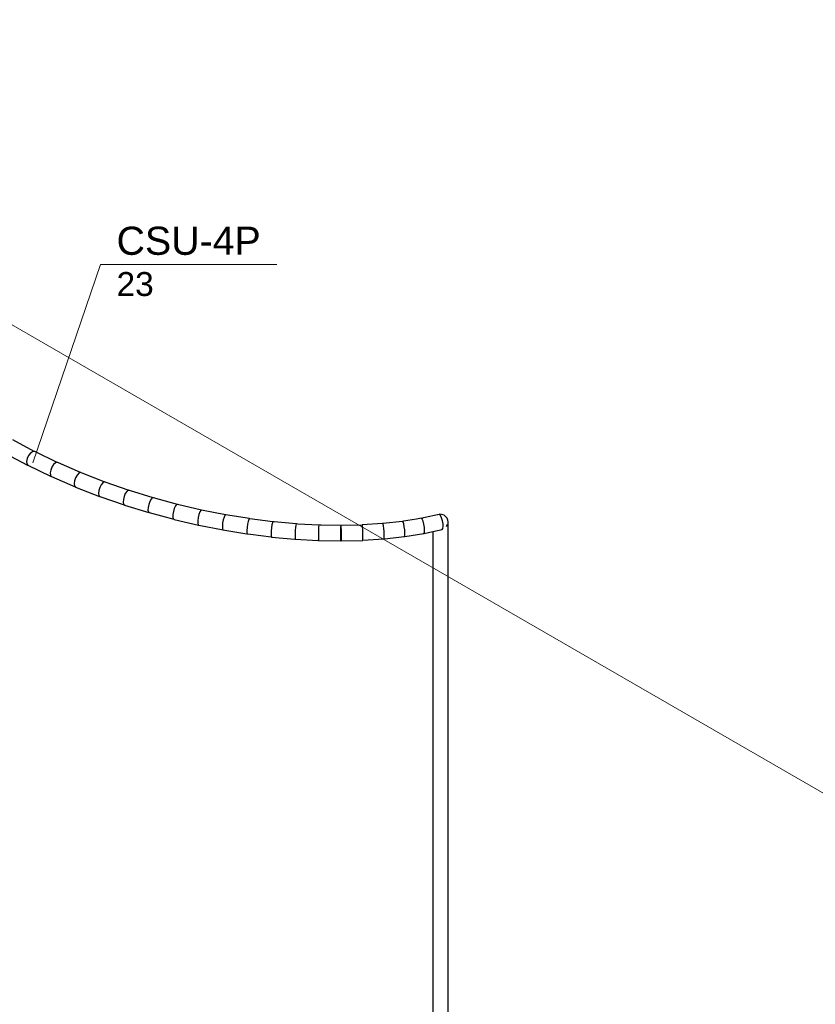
# Model space of a CAD drawing. Header units: millimetres. Extents: x 4476663 to 4477054, y -30323851 to -30323414.
# Tile 51 of 256: x 4476933.34 to 4476939, y -30323823 to -30323816.01. Entities that reach past the tile are written whole.
import ezdxf

# ---------------------------------------------------------------- set-up
doc = ezdxf.new("R2010")
doc.units = ezdxf.units.MM
doc.linetypes.add('NULL', pattern=[0])
for name, color, linetype, lineweight in [('CE-Condutos (Teto)', 1, 'Continuous', 25), ('CE-Textos fios', 7, 'Continuous', 9), ('DI-Elementos externos em vista', 9, 'Continuous', 5)]:
    doc.layers.add(name, color=color, linetype=linetype, lineweight=lineweight)
doc.styles.add('ARIAL', font='arial.ttf')

msp = doc.modelspace()

# ---------------------------------------------------------------- linework, layer by layer
at = {"layer": 'CE-Condutos (Teto)'}
for p, q in [((4476933.4451, -30323819.0735), (4476933.2917, -30323818.9924)), ((4476933.2344, -30323819.0855), (4476933.3959, -30323819.1709)), ((4476933.4046, -30323819.1035), (4476933.395, -30323819.1242)), ((4476933.4176, -30323819.0864), (4476933.4046, -30323819.1035)), ((4476933.4317, -30323819.0758), (4476933.4176, -30323819.0864)), ((4476933.4446, -30323819.0736), (4476933.4317, -30323819.0758)), ((4476933.4479, -30323819.0752), (4476933.4446, -30323819.0736)), ((4476933.4472, -30323819.0746), (4476933.4451, -30323819.0735)), ((4476933.4479, -30323819.0752), (4476933.4472, -30323819.0746)), ((4476933.4526, -30323819.0775), (4476933.4479, -30323819.0752)), ((4476933.6079, -30323819.1518), (4476933.4526, -30323819.0775)), ((4476933.395, -30323819.1242), (4476933.3904, -30323819.1449)), ((4476933.3904, -30323819.1449), (4476933.3917, -30323819.162)), ((4476933.3917, -30323819.162), (4476933.3979, -30323819.1715)), ((4476933.3959, -30323819.1709), (4476933.3979, -30323819.1715)), ((4476933.3979, -30323819.1715), (4476933.3986, -30323819.1725)), ((4476933.3986, -30323819.1725), (4476933.5639, -30323819.2516)), ((4476933.5699, -30323819.1854), (4476933.5614, -30323819.2066)), ((4476933.5818, -30323819.1674), (4476933.5699, -30323819.1854)), ((4476933.5951, -30323819.1555), (4476933.5818, -30323819.1674)), ((4476933.6073, -30323819.152), (4476933.5951, -30323819.1555)), ((4476933.6112, -30323819.1536), (4476933.6073, -30323819.152)), ((4476933.6099, -30323819.1527), (4476933.6079, -30323819.1518)), ((4476933.6112, -30323819.1536), (4476933.6099, -30323819.1527)), ((4476933.6174, -30323819.1563), (4476933.6112, -30323819.1536)), ((4476933.7739, -30323819.2239), (4476933.6174, -30323819.1563)), ((4476933.5614, -30323819.2066), (4476933.5577, -30323819.2271)), ((4476933.5577, -30323819.2271), (4476933.5595, -30323819.2436)), ((4476933.5595, -30323819.2436), (4476933.5657, -30323819.252)), ((4476933.5639, -30323819.2516), (4476933.5657, -30323819.252)), ((4476933.5657, -30323819.252), (4476933.5665, -30323819.253)), ((4476933.5665, -30323819.253), (4476933.7349, -30323819.3258)), ((4476933.7385, -30323819.2611), (4476933.7311, -30323819.2826)), ((4476933.7494, -30323819.2422), (4476933.7385, -30323819.2611)), ((4476933.7617, -30323819.2292), (4476933.7494, -30323819.2422)), ((4476933.7733, -30323819.2242), (4476933.7617, -30323819.2292)), ((4476933.778, -30323819.2261), (4476933.7733, -30323819.2242)), ((4476933.7757, -30323819.2247), (4476933.7739, -30323819.2239)), ((4476933.778, -30323819.2261), (4476933.7757, -30323819.2247)), ((4476933.7857, -30323819.229), (4476933.778, -30323819.2261)), ((4476933.9424, -30323819.2899), (4476933.7857, -30323819.229)), ((4476933.7311, -30323819.2826), (4476933.7282, -30323819.303)), ((4476933.7282, -30323819.303), (4476933.7305, -30323819.3187)), ((4476933.7305, -30323819.3187), (4476933.7366, -30323819.3259)), ((4476933.7349, -30323819.3258), (4476933.7366, -30323819.3259)), ((4476933.7366, -30323819.3259), (4476933.7375, -30323819.327)), ((4476933.7375, -30323819.327), (4476933.9083, -30323819.3934)), ((4476933.9099, -30323819.3305), (4476933.9034, -30323819.3523)), ((4476933.9196, -30323819.3108), (4476933.9099, -30323819.3305)), ((4476933.9308, -30323819.2966), (4476933.9196, -30323819.3108)), ((4476933.9417, -30323819.2903), (4476933.9308, -30323819.2966)), ((4476933.9493, -30323819.2929), (4476933.9417, -30323819.2903)), ((4476933.9441, -30323819.2906), (4476933.9424, -30323819.2899)), ((4476933.9493, -30323819.2929), (4476933.9441, -30323819.2906)), ((4476933.9568, -30323819.2956), (4476933.9493, -30323819.2929)), ((4476934.1127, -30323819.3498), (4476933.9568, -30323819.2956)), ((4476933.9034, -30323819.3523), (4476933.9013, -30323819.3723)), ((4476933.9013, -30323819.3723), (4476933.904, -30323819.3872)), ((4476933.904, -30323819.3872), (4476933.9099, -30323819.3933)), ((4476933.9083, -30323819.3934), (4476933.9099, -30323819.3933)), ((4476933.9099, -30323819.3933), (4476933.9109, -30323819.3943)), ((4476933.9109, -30323819.3943), (4476934.0834, -30323819.4544)), ((4476934.0832, -30323819.3936), (4476934.0777, -30323819.4155)), ((4476934.0918, -30323819.3732), (4476934.0832, -30323819.3936)), ((4476934.102, -30323819.3579), (4476934.0918, -30323819.3732)), ((4476934.1121, -30323819.3503), (4476934.102, -30323819.3579)), ((4476934.1161, -30323819.3509), (4476934.1121, -30323819.3503)), ((4476934.1143, -30323819.3503), (4476934.1127, -30323819.3498)), ((4476934.1165, -30323819.351), (4476934.1143, -30323819.3503)), ((4476934.1165, -30323819.351), (4476934.1161, -30323819.3509)), ((4476934.1203, -30323819.3517), (4476934.1165, -30323819.351)), ((4476934.2901, -30323819.4041), (4476934.1203, -30323819.3517)), ((4476934.0777, -30323819.4155), (4476934.0763, -30323819.4352)), ((4476934.0763, -30323819.4352), (4476934.0792, -30323819.4492)), ((4476934.0792, -30323819.4492), (4476934.0848, -30323819.4541)), ((4476934.0834, -30323819.4544), (4476934.0835, -30323819.4543)), ((4476934.0835, -30323819.4543), (4476934.0848, -30323819.4541)), ((4476934.0848, -30323819.4541), (4476934.0859, -30323819.4551)), ((4476934.0859, -30323819.4551), (4476934.2596, -30323819.5087)), ((4476934.2534, -30323819.4723), (4476934.2526, -30323819.4915)), ((4476934.2579, -30323819.4503), (4476934.2534, -30323819.4723)), ((4476934.2653, -30323819.4293), (4476934.2579, -30323819.4503)), ((4476934.2745, -30323819.4129), (4476934.2653, -30323819.4293)), ((4476934.2836, -30323819.404), (4476934.2745, -30323819.4129)), ((4476934.2901, -30323819.4041), (4476934.2836, -30323819.404)), ((4476934.2913, -30323819.4041), (4476934.2901, -30323819.4041)), ((4476934.4622, -30323819.4504), (4476934.2913, -30323819.4041)), ((4476934.4476, -30323819.4618), (4476934.4396, -30323819.4791)), ((4476934.4558, -30323819.4516), (4476934.4476, -30323819.4618)), ((4476934.4622, -30323819.4504), (4476934.4558, -30323819.4516)), ((4476934.4628, -30323819.4503), (4476934.4622, -30323819.4504)), ((4476934.4654, -30323819.4513), (4476934.4622, -30323819.4504)), ((4476934.6339, -30323819.4905), (4476934.4628, -30323819.4503)), ((4476934.2526, -30323819.4915), (4476934.2556, -30323819.5045)), ((4476934.2556, -30323819.5045), (4476934.2608, -30323819.5083)), ((4476934.2596, -30323819.5087), (4476934.2598, -30323819.5086)), ((4476934.2598, -30323819.5086), (4476934.2608, -30323819.5083)), ((4476934.2608, -30323819.5083), (4476934.262, -30323819.5092)), ((4476934.262, -30323819.5092), (4476934.4361, -30323819.5564)), ((4476934.4297, -30323819.5226), (4476934.4294, -30323819.5413)), ((4476934.4294, -30323819.5413), (4476934.4325, -30323819.5533)), ((4476934.4333, -30323819.5007), (4476934.4297, -30323819.5226)), ((4476934.4396, -30323819.4791), (4476934.4333, -30323819.5007)), ((4476934.614, -30323819.5227), (4476934.6088, -30323819.5447)), ((4476934.6207, -30323819.5044), (4476934.614, -30323819.5227)), ((4476934.6279, -30323819.493), (4476934.6207, -30323819.5044)), ((4476934.6339, -30323819.4905), (4476934.6279, -30323819.493)), ((4476934.6341, -30323819.4904), (4476934.6339, -30323819.4905)), ((4476934.8046, -30323819.5243), (4476934.6341, -30323819.4904)), ((4476934.7933, -30323819.5409), (4476934.7878, -30323819.5601)), ((4476934.7993, -30323819.5283), (4476934.7933, -30323819.5409)), ((4476934.8047, -30323819.5243), (4476934.7993, -30323819.5283)), ((4476934.8071, -30323819.5248), (4476934.8046, -30323819.5243)), ((4476934.9738, -30323819.5519), (4476934.8047, -30323819.5243)), ((4476936.3102, -30323819.5244), (4476936.2238, -30323819.5437)), ((4476936.3229, -30323819.5216), (4476936.3102, -30323819.5244)), ((4476936.3119, -30323819.5236), (4476936.3102, -30323819.5244)), ((4476936.3225, -30323819.5212), (4476936.3119, -30323819.5236)), ((4476936.3271, -30323819.5201), (4476936.3225, -30323819.5212)), ((4476936.3284, -30323819.5272), (4476936.3229, -30323819.5216)), ((4476936.34, -30323819.5213), (4476936.3271, -30323819.5201)), ((4476936.3309, -30323819.5298), (4476936.3284, -30323819.5272)), ((4476936.339, -30323819.5457), (4476936.3309, -30323819.5298)), ((4476936.3568, -30323819.5262), (4476936.34, -30323819.5213)), ((4476936.3697, -30323819.5384), (4476936.3568, -30323819.5262)), ((4476936.3785, -30323819.5473), (4476936.3697, -30323819.5384)), ((4476934.4325, -30323819.5533), (4476934.4371, -30323819.5559)), ((4476934.4361, -30323819.5564), (4476934.4365, -30323819.5563)), ((4476934.4365, -30323819.5563), (4476934.4371, -30323819.5559)), ((4476934.4371, -30323819.5559), (4476934.4385, -30323819.5567)), ((4476934.4385, -30323819.5567), (4476934.6123, -30323819.5975)), ((4476934.6088, -30323819.5447), (4476934.606, -30323819.5666)), ((4476934.606, -30323819.5666), (4476934.6061, -30323819.5845)), ((4476934.6061, -30323819.5845), (4476934.6091, -30323819.5955)), ((4476934.6091, -30323819.5955), (4476934.613, -30323819.597)), ((4476934.6123, -30323819.5975), (4476934.6127, -30323819.5972)), ((4476934.6127, -30323819.5972), (4476934.613, -30323819.597)), ((4476934.613, -30323819.597), (4476934.6145, -30323819.5976)), ((4476934.6145, -30323819.5976), (4476934.7875, -30323819.632)), ((4476934.7836, -30323819.5824), (4476934.7816, -30323819.604)), ((4476934.7816, -30323819.604), (4476934.782, -30323819.6213)), ((4476934.7878, -30323819.5601), (4476934.7836, -30323819.5824)), ((4476934.9603, -30323819.5912), (4476934.9573, -30323819.6138)), ((4476934.9646, -30323819.5713), (4476934.9603, -30323819.5912)), ((4476934.9694, -30323819.5574), (4476934.9646, -30323819.5713)), ((4476934.9738, -30323819.5521), (4476934.9694, -30323819.5574)), ((4476934.9761, -30323819.5523), (4476934.9738, -30323819.5519)), ((4476934.9771, -30323819.5525), (4476934.9738, -30323819.5521)), ((4476935.1409, -30323819.5734), (4476934.9771, -30323819.5525)), ((4476935.1341, -30323819.5955), (4476935.1311, -30323819.6161)), ((4476935.1376, -30323819.5805), (4476935.1341, -30323819.5955)), ((4476935.1408, -30323819.5737), (4476935.1376, -30323819.5805)), ((4476935.1488, -30323819.5745), (4476935.1408, -30323819.5737)), ((4476935.143, -30323819.5737), (4476935.1409, -30323819.5734)), ((4476935.3053, -30323819.5888), (4476935.1488, -30323819.5745)), ((4476935.3032, -30323819.5975), (4476935.3012, -30323819.6136)), ((4476935.3052, -30323819.5893), (4476935.3032, -30323819.5975)), ((4476935.3075, -30323819.5894), (4476935.3052, -30323819.5893)), ((4476935.3071, -30323819.589), (4476935.3053, -30323819.5888)), ((4476935.3075, -30323819.5894), (4476935.3071, -30323819.589)), ((4476935.318, -30323819.59), (4476935.3075, -30323819.5894)), ((4476935.468, -30323819.5983), (4476935.318, -30323819.59)), ((4476935.4657, -30323819.6085), (4476935.4651, -30323819.6256)), ((4476935.4663, -30323819.5989), (4476935.4657, -30323819.6085)), ((4476935.4688, -30323819.5989), (4476935.4663, -30323819.5989)), ((4476935.4688, -30323819.5989), (4476935.468, -30323819.5983)), ((4476935.4846, -30323819.5992), (4476935.4688, -30323819.5989)), ((4476935.6249, -30323819.6016), (4476935.4846, -30323819.5992)), ((4476935.7739, -30323819.5971), (4476935.6227, -30323819.6006)), ((4476935.6227, -30323819.6006), (4476935.6231, -30323819.6015)), ((4476935.6235, -30323819.6025), (4476935.6243, -30323819.6111)), ((4476935.6237, -30323819.6283), (4476935.6243, -30323819.6111)), ((4476935.6243, -30323819.6111), (4476935.6245, -30323819.6069)), ((4476935.6243, -30323819.6111), (4476935.6245, -30323819.6135)), ((4476935.774, -30323819.5968), (4476935.7739, -30323819.5971)), ((4476935.7764, -30323819.597), (4476935.7739, -30323819.5971)), ((4476935.9202, -30323819.587), (4476935.774, -30323819.5968)), ((4476935.7772, -30323819.5989), (4476935.7764, -30323819.597)), ((4476935.7777, -30323819.6041), (4476935.7772, -30323819.5989)), ((4476935.7782, -30323819.6099), (4476935.7777, -30323819.6041)), ((4476935.7792, -30323819.628), (4476935.7782, -30323819.6099)), ((4476935.9222, -30323819.5869), (4476935.9202, -30323819.587)), ((4476935.9204, -30323819.587), (4476935.9202, -30323819.587)), ((4476935.9221, -30323819.5868), (4476935.9204, -30323819.587)), ((4476936.0617, -30323819.571), (4476935.9221, -30323819.5868)), ((4476935.9246, -30323819.5904), (4476935.9222, -30323819.5869)), ((4476935.9272, -30323819.6027), (4476935.9246, -30323819.5904)), ((4476935.9297, -30323819.6217), (4476935.9272, -30323819.6027)), ((4476936.0608, -30323819.5715), (4476936.056, -30323819.5741)), ((4476936.0624, -30323819.5712), (4476936.0608, -30323819.5715)), ((4476936.0622, -30323819.5709), (4476936.0617, -30323819.571)), ((4476936.0624, -30323819.5712), (4476936.0622, -30323819.5709)), ((4476936.0687, -30323819.5702), (4476936.0624, -30323819.5712)), ((4476936.0663, -30323819.576), (4476936.0624, -30323819.5712)), ((4476936.0707, -30323819.5896), (4476936.0663, -30323819.576)), ((4476936.1602, -30323819.555), (4476936.0687, -30323819.5702)), ((4476936.0747, -30323819.6094), (4476936.0707, -30323819.5896)), ((4476936.0775, -30323819.632), (4476936.0747, -30323819.6094)), ((4476936.1959, -30323819.5491), (4476936.1602, -30323819.555)), ((4476936.1966, -30323819.5498), (4476936.1952, -30323819.5502)), ((4476936.1966, -30323819.5498), (4476936.1959, -30323819.5491)), ((4476936.2109, -30323819.5466), (4476936.1966, -30323819.5498)), ((4476936.2013, -30323819.5551), (4476936.1967, -30323819.55)), ((4476936.2019, -30323819.5558), (4476936.2013, -30323819.5551)), ((4476936.2082, -30323819.5706), (4476936.2019, -30323819.5558)), ((4476936.2136, -30323819.5911), (4476936.2082, -30323819.5706)), ((4476936.2238, -30323819.5437), (4476936.2109, -30323819.5466)), ((4476936.2172, -30323819.6136), (4476936.2136, -30323819.5911)), ((4476936.3457, -30323819.5666), (4476936.339, -30323819.5457)), ((4476936.3498, -30323819.5889), (4476936.3457, -30323819.5666)), ((4476936.348, -30323819.6225), (4476936.3506, -30323819.6087)), ((4476936.3506, -30323819.6087), (4476936.3498, -30323819.5889)), ((4476936.3713, -30323819.6088), (4476936.3767, -30323819.6022)), ((4476936.3767, -30323819.6022), (4476936.3803, -30323819.5943)), ((4476936.3834, -30323819.5629), (4476936.3785, -30323819.5473)), ((4476936.3857, -30323819.5745), (4476936.3834, -30323819.5629)), ((4476936.3855, -30323819.5756), (4476936.3857, -30323819.5745)), ((4476936.3857, -30323819.5761), (4476936.3855, -30323819.5756)), ((4476936.3857, -30323827.5258), (4476936.3857, -30323819.5761)), ((4476934.782, -30323819.6213), (4476934.7848, -30323819.6311)), ((4476934.7848, -30323819.6311), (4476934.9563, -30323819.6591)), ((4476934.9573, -30323819.6138), (4476934.9559, -30323819.6351)), ((4476934.9559, -30323819.6351), (4476934.9565, -30323819.6514)), ((4476934.9563, -30323819.6591), (4476934.9568, -30323819.6592)), ((4476934.9565, -30323819.6514), (4476934.9588, -30323819.6595)), ((4476934.9568, -30323819.6592), (4476934.9588, -30323819.6595)), ((4476934.9588, -30323819.6595), (4476934.959, -30323819.66)), ((4476934.959, -30323819.66), (4476934.9806, -30323819.6628)), ((4476934.9806, -30323819.6628), (4476935.1282, -30323819.6817)), ((4476935.129, -30323819.6388), (4476935.1282, -30323819.6597)), ((4476935.1282, -30323819.6597), (4476935.1288, -30323819.6751)), ((4476935.1282, -30323819.6817), (4476935.1291, -30323819.6815)), ((4476935.1288, -30323819.6751), (4476935.1305, -30323819.6813)), ((4476935.1311, -30323819.6161), (4476935.129, -30323819.6388)), ((4476935.1291, -30323819.6815), (4476935.1305, -30323819.6813)), ((4476935.1305, -30323819.6813), (4476935.1308, -30323819.6824)), ((4476935.1308, -30323819.6824), (4476935.2971, -30323819.6977)), ((4476935.2982, -30323819.6576), (4476935.2979, -30323819.6779)), ((4476935.2979, -30323819.6779), (4476935.2984, -30323819.6922)), ((4476935.2994, -30323819.6348), (4476935.2982, -30323819.6576)), ((4476935.3012, -30323819.6136), (4476935.2994, -30323819.6348)), ((4476935.4643, -30323819.6701), (4476935.4642, -30323819.6897)), ((4476935.4646, -30323819.6474), (4476935.4643, -30323819.6701)), ((4476935.4651, -30323819.6256), (4476935.4646, -30323819.6474)), ((4476935.6228, -30323819.6923), (4476935.6229, -30323819.6727)), ((4476935.6229, -30323819.6727), (4476935.6232, -30323819.6501)), ((4476935.6232, -30323819.6501), (4476935.6237, -30323819.6283)), ((4476935.6245, -30323819.6135), (4476935.6254, -30323819.6316)), ((4476935.6254, -30323819.6316), (4476935.6261, -30323819.6538)), ((4476935.6261, -30323819.6538), (4476935.6265, -30323819.6762)), ((4476935.6265, -30323819.6762), (4476935.6265, -30323819.695)), ((4476935.7799, -30323819.6502), (4476935.7792, -30323819.628)), ((4476935.7802, -30323819.6726), (4476935.7799, -30323819.6502)), ((4476935.7802, -30323819.6914), (4476935.7802, -30323819.6726)), ((4476935.9315, -30323819.6442), (4476935.9297, -30323819.6217)), ((4476935.9324, -30323819.6662), (4476935.9315, -30323819.6442)), ((4476935.9322, -30323819.684), (4476935.9324, -30323819.6662)), ((4476935.9337, -30323819.6951), (4476936.0757, -30323819.6789)), ((4476936.0757, -30323819.6789), (4476936.0759, -30323819.6784)), ((4476936.0759, -30323819.6784), (4476936.0781, -30323819.6701)), ((4476936.0759, -30323819.6784), (4476936.0777, -30323819.6791)), ((4476936.0787, -30323819.6535), (4476936.0775, -30323819.632)), ((4476936.0777, -30323819.6791), (4476936.078, -30323819.6792)), ((4476936.078, -30323819.6792), (4476936.2132, -30323819.6569)), ((4476936.0781, -30323819.6701), (4476936.0787, -30323819.6535)), ((4476936.2132, -30323819.6569), (4476936.2136, -30323819.656)), ((4476936.2136, -30323819.656), (4476936.217, -30323819.6496)), ((4476936.2136, -30323819.656), (4476936.2149, -30323819.6567)), ((4476936.2149, -30323819.6567), (4476936.2767, -30323819.6428)), ((4476936.217, -30323819.6496), (4476936.2184, -30323819.6343)), ((4476936.2184, -30323819.6343), (4476936.2172, -30323819.6136)), ((4476936.2767, -30323819.6428), (4476936.3425, -30323819.6281)), ((4476936.2767, -30323819.6428), (4476936.2767, -30323819.694)), ((4476936.3425, -30323819.6281), (4476936.348, -30323819.6225)), ((4476935.2971, -30323819.6977), (4476935.2975, -30323819.6974)), ((4476935.2975, -30323819.6974), (4476935.2985, -30323819.6967)), ((4476935.2984, -30323819.6922), (4476935.2992, -30323819.6962)), ((4476935.2985, -30323819.6967), (4476935.2992, -30323819.6962)), ((4476935.2992, -30323819.6962), (4476935.2996, -30323819.6981)), ((4476935.2996, -30323819.6981), (4476935.4624, -30323819.7071)), ((4476935.4624, -30323819.7071), (4476935.4638, -30323819.7043)), ((4476935.4638, -30323819.7043), (4476935.4641, -30323819.7037)), ((4476935.4641, -30323819.7037), (4476935.4642, -30323819.7035)), ((4476935.4642, -30323819.6897), (4476935.4643, -30323819.7028)), ((4476935.4642, -30323819.7035), (4476935.4643, -30323819.7028)), ((4476935.4643, -30323819.7028), (4476935.4647, -30323819.7072)), ((4476935.4647, -30323819.7072), (4476935.6233, -30323819.7099)), ((4476935.6229, -30323819.7055), (4476935.6228, -30323819.6923)), ((4476935.6233, -30323819.7099), (4476935.6229, -30323819.7055)), ((4476935.6253, -30323819.7097), (4476935.779, -30323819.7061)), ((4476935.6261, -30323819.7068), (4476935.6253, -30323819.7097)), ((4476935.6265, -30323819.695), (4476935.6261, -30323819.7068)), ((4476935.779, -30323819.7061), (4476935.7798, -30323819.7032)), ((4476935.7798, -30323819.7028), (4476935.7802, -30323819.6914)), ((4476935.7798, -30323819.7032), (4476935.7798, -30323819.7028)), ((4476935.7798, -30323819.7028), (4476935.7802, -30323819.704)), ((4476935.7802, -30323819.704), (4476935.7807, -30323819.7056)), ((4476935.7807, -30323819.7056), (4476935.9289, -30323819.6957)), ((4476935.9289, -30323819.6957), (4476935.9304, -30323819.6947)), ((4476935.9304, -30323819.6947), (4476935.931, -30323819.6944)), ((4476935.9304, -30323819.6947), (4476935.9309, -30323819.6948)), ((4476935.9309, -30323819.6948), (4476935.9321, -30323819.6949)), ((4476935.931, -30323819.6944), (4476935.9322, -30323819.684)), ((4476935.9321, -30323819.6949), (4476935.9336, -30323819.6951)), ((4476935.9336, -30323819.6951), (4476935.9337, -30323819.6951)), ((4476936.2767, -30323819.694), (4476936.2767, -30323820.0057)), ((4476936.2767, -30323820.0057), (4476936.2767, -30323827.5887))]:
    msp.add_line(p, q, dxfattribs=at)
at = {"layer": 'CE-Textos fios'}
for p, q in [((4476933.4354, -30323819.1546), (4476933.9152, -30323817.7457)), ((4476933.9152, -30323817.7457), (4476935.1686, -30323817.7457))]:
    msp.add_line(p, q, dxfattribs=at)
at = {"layer": 'DI-Elementos externos em vista'}
msp.add_line((4476948.6443, -30323827.041), (4476929.5307, -30323816.0058), dxfattribs=at)

# ---------------------------------------------------------------- texts
at = {"layer": 'CE-Textos fios', "linetype": 'NULL', "attachment_point": 7, "line_spacing_factor": 0.6, "style": 'ARIAL'}
for s, insert, char_height, width in [('CSU-4P', (4476934.0295, -30323817.6797), 0.2, 2.049695), ('23', (4476934.0295, -30323817.9718), 0.17, 0.52814)]:
    msp.add_mtext(s, dxfattribs=dict(at, insert=insert, char_height=char_height, width=width))

doc.saveas('drawing.dxf')
